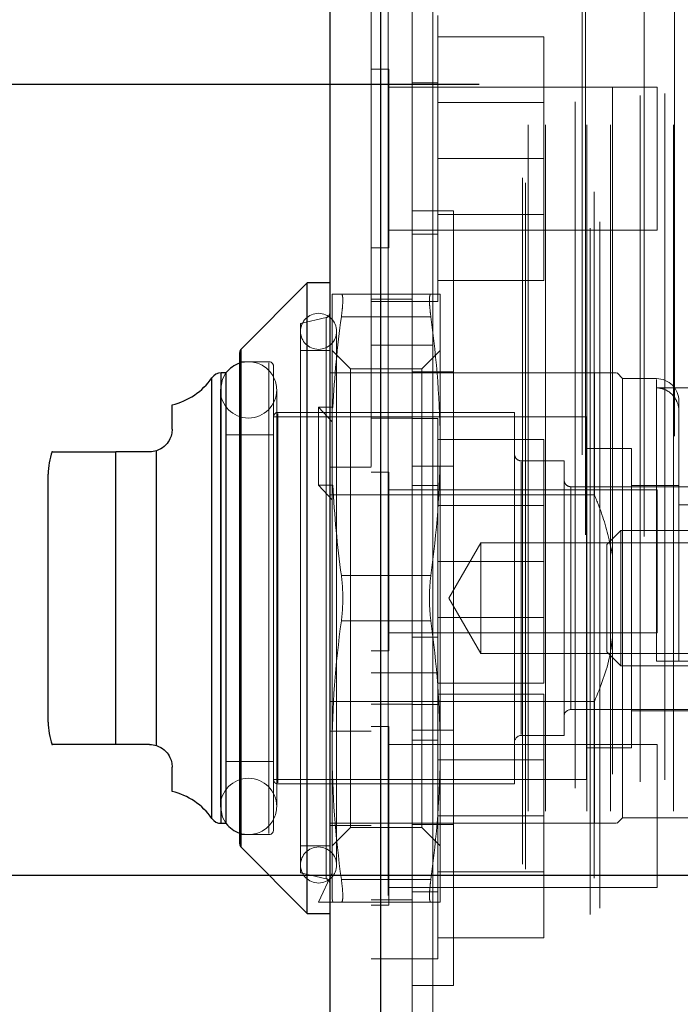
# Model space of a CAD drawing. Header units: inches. Extents: x 0.2 to 10.8, y 0.2 to 8.2.
# Tile 118 of 127: x 5.8172 to 5.9135, y 5.2184 to 5.3618. Entities that reach past the tile are written whole.
import ezdxf

# ---------------------------------------------------------------- set-up
doc = ezdxf.new("R2010")
doc.units = ezdxf.units.IN
doc.header["$MEASUREMENT"] = 0
doc.linetypes.add('HIDDEN', pattern=[0.07500000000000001, 0.05, -0.025])
doc.layers.add('DIMENSIONS', color=140, linetype='Continuous')
doc.styles.add('SLDTEXTSTYLE0', font='TXT', dxfattribs={"width": 0.7})
doc.dimstyles.new('SLDDIMSTYLE0', dxfattribs={"dimtxt": 0.0849609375, "dimasz": 0.13, "dimexe": 0, "dimexo": 0.0625, "dimgap": 0.021240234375, "dimtad": 0, "dimtih": 1, "dimtoh": 1, "dimlfac": 12, "dimrnd": 1e-09, "dimzin": 12, "dimdsep": 46, "dimtxsty": 'SLDTEXTSTYLE0', "dimsah": 1, "dimcen": 0.09, "dimadec": 0, "dimazin": 3, "dimtfac": 1, "dimtofl": 0, "dimtmove": 0, "dimatfit": 3, "dimfxl": 0, "dimfrac": 2, "dimtolj": 1, "dimtzin": 12, "dimarcsym": 0})
doc.dimstyles.new('SLDDIMSTYLE4', dxfattribs={"dimtxt": 0.0849609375, "dimasz": 0.13, "dimexe": 0, "dimexo": 0.0625, "dimgap": 0.021240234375, "dimtad": 0, "dimtih": 1, "dimtoh": 1, "dimdec": 4, "dimlfac": 12, "dimzin": 12, "dimdsep": 46, "dimtxsty": 'SLDTEXTSTYLE0', "dimsah": 1, "dimcen": 0.09, "dimadec": 0, "dimazin": 3, "dimtfac": 1, "dimtdec": 0, "dimtofl": 0, "dimtmove": 0, "dimatfit": 3, "dimfxl": 0, "dimfrac": 2, "dimtolj": 1, "dimtzin": 12, "dimarcsym": 0})

# ---------------------------------------------------------------- blocks, each defined once
blk = doc.blocks.new('_D_15')
at = {"layer": 'DIMENSIONS'}
blk.add_line((6.74210070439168, 5.900738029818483), (5.864340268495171, 5.900738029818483), dxfattribs=at)
for radius, start, end in [(0.9362989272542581, 164.8173961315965, 180), (0.9362989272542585, 205.0000000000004, 220.182603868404)]:
    blk.add_arc((6.925639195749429, 5.900738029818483), radius, start, end, dxfattribs=at)
for points in [[(5.989340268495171, 5.900738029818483), (6.018253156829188, 6.029050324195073), (5.978348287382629, 6.031807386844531)], [(6.077064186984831, 5.505041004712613), (6.122494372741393, 5.38160641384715), (6.157495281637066, 5.400969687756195)]]:
    blk.add_solid(points, dxfattribs=at)
at = {"layer": 'DIMENSIONS', "insert": (5.913641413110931, 5.725418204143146), "char_height": 0.08333333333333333, "attachment_point": 1, "style": 'SLDTEXTSTYLE0'}
blk.add_mtext('25°', dxfattribs=at)
blk = doc.blocks.new('_D_17')
at = {"layer": 'DIMENSIONS'}
for p, q in [((5.914758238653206, 5.237136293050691), (5.462429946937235, 5.237136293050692)), ((5.587429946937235, 5.237136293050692), (5.58742994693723, 4.13229373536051)), ((5.425855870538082, 3.97824279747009), (5.39732577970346, 3.97824279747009)), ((5.39732577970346, 3.97824279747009), (5.39732577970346, 3.843211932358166)), ((5.749004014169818, 3.97824279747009), (5.777534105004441, 3.97824279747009)), ((5.777534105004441, 3.97824279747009), (5.777534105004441, 3.843211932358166)), ((5.39732577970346, 3.843211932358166), (5.425855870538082, 3.843211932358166)), ((5.777534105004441, 3.843211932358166), (5.749004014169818, 3.843211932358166)), ((5.587429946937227, 3.196802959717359), (5.587429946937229, 3.824191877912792)), ((5.914758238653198, 3.196802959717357), (5.462429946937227, 3.196802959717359))]:
    blk.add_line(p, q, dxfattribs=at)
for points in [[(5.587429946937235, 5.237136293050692), (5.567429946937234, 5.107136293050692), (5.607429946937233, 5.107136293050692)], [(5.587429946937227, 3.196802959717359), (5.607429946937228, 3.326802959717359), (5.567429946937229, 3.326802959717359)]]:
    blk.add_solid(points, dxfattribs=at)
at = {"layer": 'DIMENSIONS', "char_height": 0.08333333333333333, "attachment_point": 1, "style": 'SLDTEXTSTYLE0'}
for s, insert in [('24.48', (5.425855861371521, 4.104685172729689)), ('621.9', (5.425855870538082, 3.950634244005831))]:
    blk.add_mtext(s, dxfattribs=dict(at, insert=insert))
blk = doc.blocks.new('_D_18')
at = {"layer": 'DIMENSIONS'}
for p, q in [((5.884174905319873, 5.35238629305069), (5.126569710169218, 5.352386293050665)), ((5.251569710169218, 5.352386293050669), (5.25156971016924, 4.666890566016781)), ((5.089995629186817, 4.536759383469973), (5.061465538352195, 4.536759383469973)), ((5.061465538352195, 4.536759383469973), (5.061465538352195, 4.401728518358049)), ((5.413143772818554, 4.536759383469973), (5.441673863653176, 4.536759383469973)), ((5.441673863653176, 4.536759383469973), (5.441673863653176, 4.401728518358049)), ((5.061465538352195, 4.401728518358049), (5.089995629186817, 4.401728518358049)), ((5.441673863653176, 4.401728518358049), (5.413143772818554, 4.401728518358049)), ((5.25156971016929, 3.081469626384), (5.251569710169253, 4.247677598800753)), ((5.884174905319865, 3.081469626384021), (5.12656971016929, 3.081469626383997))]:
    blk.add_line(p, q, dxfattribs=at)
for points in [[(5.251569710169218, 5.352386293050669), (5.231569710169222, 5.222386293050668), (5.271569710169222, 5.22238629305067)], [(5.25156971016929, 3.081469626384), (5.271569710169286, 3.211469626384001), (5.231569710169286, 3.211469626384)]]:
    blk.add_solid(points, dxfattribs=at)
at = {"layer": 'DIMENSIONS', "char_height": 0.08333333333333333, "attachment_point": 1, "style": 'SLDTEXTSTYLE0'}
for s, insert in [('27.25', (5.089995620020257, 4.663201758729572)), ('692.2', (5.089995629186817, 4.509150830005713)), ('OPENING', (4.989532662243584, 4.355099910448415))]:
    blk.add_mtext(s, dxfattribs=dict(at, insert=insert))

msp = doc.modelspace()

# ---------------------------------------------------------------- linework, layer by layer
at = {"color": 7, "linetype": 'HIDDEN', "lineweight": 18}
for p, q in [((5.900334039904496, 3.031455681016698), (5.900334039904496, 5.402467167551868)), ((5.901765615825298, 3.032379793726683), (5.901765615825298, 5.4015389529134)), ((5.912610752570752, 5.401122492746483), (5.912610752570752, 3.032804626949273)), ((5.869850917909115, 5.399680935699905), (5.869850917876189, 3.034241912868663)), ((5.870892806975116, 3.034241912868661), (5.87089280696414, 5.399680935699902)), ((5.870892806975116, 5.399680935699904), (5.87089280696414, 3.034241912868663)), ((5.899153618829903, 5.398433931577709), (5.899153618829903, 3.035484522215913)), ((5.900918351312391, 3.036758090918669), (5.900918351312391, 5.397164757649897)), ((5.868413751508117, 5.396735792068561), (5.868413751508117, 3.037187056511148)), ((5.890901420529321, 3.038060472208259), (5.890901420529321, 5.395862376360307)), ((5.890468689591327, 3.038791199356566), (5.890468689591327, 5.395131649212)), ((5.89130202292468, 3.046508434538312), (5.89130202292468, 5.387414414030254)), ((5.891302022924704, 3.046508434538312), (5.891302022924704, 5.387414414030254)), ((5.893834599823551, 3.046508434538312), (5.893834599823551, 5.387414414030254)), ((5.899869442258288, 3.046508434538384), (5.899869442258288, 5.387414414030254)), ((5.903314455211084, 3.046508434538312), (5.903314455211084, 5.387414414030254)), ((5.912485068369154, 3.046508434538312), (5.912485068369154, 5.387414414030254)), ((5.899657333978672, 5.386750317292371), (5.899657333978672, 3.047172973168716)), ((5.908186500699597, 5.386513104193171), (5.908186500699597, 3.04740822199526)), ((5.877413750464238, 5.38441975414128), (5.877413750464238, 5.31441975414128)), ((5.89814284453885, 3.049874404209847), (5.89814284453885, 5.384048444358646)), ((5.907639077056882, 3.050803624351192), (5.907639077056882, 5.383119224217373)), ((5.907639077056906, 3.050803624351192), (5.907639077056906, 5.383119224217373)), ((5.911194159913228, 3.05104968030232), (5.911194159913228, 5.382861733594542)), ((5.903583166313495, 3.051912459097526), (5.903583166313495, 5.382017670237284)), ((5.874413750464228, 5.368350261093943), (5.874413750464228, 5.314419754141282)), ((5.878163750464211, 5.341600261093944), (5.878163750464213, 5.362433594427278)), ((5.878163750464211, 5.359350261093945), (5.893580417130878, 5.359350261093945)), ((5.893580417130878, 5.341600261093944), (5.893580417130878, 5.359350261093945)), ((5.871017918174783, 5.354621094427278), (5.868413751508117, 5.354621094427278)), ((5.871017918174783, 5.341600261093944), (5.871017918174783, 5.354621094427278)), ((5.878163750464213, 5.352641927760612), (5.874413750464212, 5.352641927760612)), ((5.910080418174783, 5.352016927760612), (5.871017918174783, 5.352016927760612)), ((5.910080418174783, 5.341600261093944), (5.910080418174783, 5.352016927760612)), ((5.893580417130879, 5.349762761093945), (5.878163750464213, 5.349762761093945)), ((5.871017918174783, 5.328579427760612), (5.871017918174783, 5.341600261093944)), ((5.878163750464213, 5.320766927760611), (5.878163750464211, 5.341600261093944)), ((5.878163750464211, 5.341600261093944), (5.893580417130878, 5.341600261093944)), ((5.893580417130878, 5.323850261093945), (5.893580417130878, 5.341600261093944)), ((5.910080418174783, 5.331183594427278), (5.910080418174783, 5.341600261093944)), ((5.880413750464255, 5.333958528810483), (5.874413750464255, 5.333958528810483)), ((5.880413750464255, 5.333958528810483), (5.880413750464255, 5.277541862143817)), ((5.878163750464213, 5.333437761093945), (5.893580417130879, 5.333437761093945)), ((5.871017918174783, 5.331183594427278), (5.910080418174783, 5.331183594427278)), ((5.874413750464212, 5.330558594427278), (5.878163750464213, 5.330558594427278)), ((5.868413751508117, 5.328579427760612), (5.871017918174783, 5.328579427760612)), ((5.878163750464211, 5.323850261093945), (5.893580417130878, 5.323850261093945)), ((5.86274183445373, 5.305125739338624), (5.86274183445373, 5.32183320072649)), ((5.864099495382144, 5.32183320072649), (5.87713220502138, 5.32183320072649)), ((5.874413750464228, 5.321100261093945), (5.868413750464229, 5.321100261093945)), ((5.878489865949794, 5.299687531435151), (5.878489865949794, 5.32183320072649)), ((5.868413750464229, 5.32076692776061), (5.874413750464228, 5.32076692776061)), ((5.874413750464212, 5.320766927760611), (5.878163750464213, 5.320766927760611)), ((5.861905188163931, 5.318435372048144), (5.858148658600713, 5.317568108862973)), ((5.861905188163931, 5.236685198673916), (5.861905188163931, 5.318398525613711)), ((5.864099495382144, 5.318552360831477), (5.87713220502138, 5.318552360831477)), ((5.864099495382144, 5.318552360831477), (5.87713220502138, 5.318552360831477)), ((5.858148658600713, 5.277541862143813), (5.858148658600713, 5.317568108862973)), ((5.863398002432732, 5.238663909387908), (5.863398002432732, 5.316419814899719)), ((5.877413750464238, 5.31441975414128), (5.868413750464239, 5.314419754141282)), ((5.874413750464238, 5.314419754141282), (5.874413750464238, 3.119503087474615)), ((5.877413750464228, 3.119503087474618), (5.877413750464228, 5.314419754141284)), ((5.877413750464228, 3.119503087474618), (5.877413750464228, 5.314419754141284)), ((5.877413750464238, 5.31441975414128), (5.877413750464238, 3.119503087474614)), ((5.877413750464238, 5.31441975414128), (5.877413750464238, 3.119503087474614)), ((5.84948257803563, 5.313823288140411), (5.84948257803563, 5.241260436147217)), ((5.862413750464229, 5.313631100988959), (5.858148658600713, 5.313631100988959)), ((5.865405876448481, 5.310967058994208), (5.86274183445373, 5.313631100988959)), ((5.878489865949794, 5.313631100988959), (5.875825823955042, 5.310967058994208)), ((5.853555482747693, 5.311990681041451), (5.849290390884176, 5.311990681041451)), ((5.853555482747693, 5.243239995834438), (5.853555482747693, 5.31184372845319)), ((5.854211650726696, 5.277541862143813), (5.854211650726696, 5.311334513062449)), ((5.845235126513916, 5.309647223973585), (5.845235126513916, 5.245436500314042)), ((5.846581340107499, 5.310350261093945), (5.846581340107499, 5.244733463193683)), ((5.847321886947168, 5.310350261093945), (5.847292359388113, 5.310350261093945)), ((5.868413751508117, 5.310350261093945), (5.862413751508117, 5.310350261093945)), ((5.865405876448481, 5.24411666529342), (5.865405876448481, 5.310967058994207)), ((5.875825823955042, 5.310967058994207), (5.865405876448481, 5.310967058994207)), ((5.900963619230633, 5.310350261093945), (5.868413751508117, 5.310350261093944)), ((5.880413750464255, 5.310500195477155), (5.874413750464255, 5.310500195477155)), ((5.875825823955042, 5.24411666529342), (5.875825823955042, 5.310967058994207)), ((5.900963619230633, 5.292576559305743), (5.900963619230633, 5.310350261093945)), ((5.905064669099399, 5.309530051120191), (5.904244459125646, 5.310350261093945)), ((5.905064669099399, 5.277541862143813), (5.905064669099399, 5.309530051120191)), ((5.909985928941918, 5.309530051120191), (5.905064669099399, 5.309530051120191)), ((5.909985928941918, 5.268355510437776), (5.909985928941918, 5.309384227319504)), ((5.918188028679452, 5.308182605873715), (5.909985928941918, 5.308182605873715)), ((5.846472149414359, 5.307889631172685), (5.846472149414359, 5.247194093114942)), ((5.854674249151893, 5.247194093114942), (5.854674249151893, 5.307889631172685)), ((5.862871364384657, 5.305370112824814), (5.860773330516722, 5.305370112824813)), ((5.860773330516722, 5.305370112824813), (5.860773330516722, 5.29400495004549)), ((5.860773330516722, 5.305370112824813), (5.86274183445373, 5.303238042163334)), ((5.862871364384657, 5.305370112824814), (5.86274183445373, 5.305125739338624)), ((5.913266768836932, 5.268355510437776), (5.913266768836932, 5.306249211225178)), ((5.899815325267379, 5.303952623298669), (5.854211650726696, 5.303952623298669)), ((5.889316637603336, 5.304608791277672), (5.854867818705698, 5.304608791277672)), ((5.854867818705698, 5.250623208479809), (5.854867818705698, 5.304460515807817)), ((5.86274183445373, 5.305125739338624), (5.86274183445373, 5.303238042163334)), ((5.889316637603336, 5.277541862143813), (5.889316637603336, 5.304608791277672)), ((5.899815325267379, 5.277541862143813), (5.899815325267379, 5.303952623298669)), ((5.86274183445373, 5.303238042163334), (5.86274183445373, 5.293760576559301)), ((5.874413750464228, 5.303766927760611), (5.868413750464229, 5.303766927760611)), ((5.878163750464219, 5.303725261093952), (5.874413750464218, 5.303725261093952)), ((5.878163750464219, 5.266641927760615), (5.878163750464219, 5.303725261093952)), ((5.854211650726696, 5.301327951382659), (5.847321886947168, 5.301327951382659)), ((5.878163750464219, 5.300641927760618), (5.893580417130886, 5.300641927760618)), ((5.878489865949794, 5.255396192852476), (5.878489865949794, 5.299687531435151)), ((5.893580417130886, 5.282891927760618), (5.893580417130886, 5.300641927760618)), ((5.831245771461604, 5.298867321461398), (5.831245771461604, 5.256216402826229)), ((5.837157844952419, 5.299020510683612), (5.837157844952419, 5.256063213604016)), ((5.906377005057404, 5.29935944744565), (5.899815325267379, 5.29935944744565)), ((5.906377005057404, 5.277541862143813), (5.906377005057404, 5.29935944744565)), ((5.880413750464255, 5.29679157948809), (5.874413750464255, 5.29679157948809)), ((5.896534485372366, 5.297554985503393), (5.890300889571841, 5.297554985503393)), ((5.890300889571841, 5.257674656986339), (5.890300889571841, 5.297409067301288)), ((5.896534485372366, 5.277541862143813), (5.896534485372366, 5.297554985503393)), ((5.868413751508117, 5.296641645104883), (5.862413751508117, 5.296641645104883)), ((5.871017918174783, 5.295912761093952), (5.868413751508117, 5.295912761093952)), ((5.871017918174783, 5.269871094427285), (5.871017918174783, 5.295912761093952)), ((5.862871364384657, 5.29400495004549), (5.860773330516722, 5.29400495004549)), ((5.860773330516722, 5.29400495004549), (5.86274183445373, 5.29187287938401)), ((5.862871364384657, 5.29400495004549), (5.86274183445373, 5.293760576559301)), ((5.878163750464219, 5.293933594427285), (5.874413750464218, 5.293933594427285)), ((5.913266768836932, 5.29394606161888), (5.906377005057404, 5.29394606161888)), ((5.900963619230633, 5.292576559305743), (5.862413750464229, 5.292576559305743)), ((5.86274183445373, 5.255396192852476), (5.86274183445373, 5.293760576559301)), ((5.910080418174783, 5.293308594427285), (5.871017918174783, 5.293308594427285)), ((5.921468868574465, 5.293782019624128), (5.89751873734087, 5.293782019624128)), ((5.89751873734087, 5.261339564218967), (5.89751873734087, 5.29374416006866)), ((5.910080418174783, 5.272475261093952), (5.910080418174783, 5.293308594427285)), ((5.893580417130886, 5.291054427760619), (5.878163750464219, 5.291054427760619)), ((5.921468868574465, 5.291132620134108), (5.913266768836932, 5.291132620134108)), ((5.904780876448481, 5.287384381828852), (5.90276808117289, 5.285371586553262)), ((5.904780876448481, 5.277541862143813), (5.904780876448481, 5.287384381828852)), ((5.937216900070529, 5.287384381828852), (5.904780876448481, 5.287384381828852)), ((5.884398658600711, 5.285607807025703), (5.879741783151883, 5.277541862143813)), ((5.884398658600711, 5.277541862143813), (5.884398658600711, 5.285607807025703)), ((5.931831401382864, 5.285607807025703), (5.884398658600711, 5.285607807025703)), ((5.90276808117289, 5.277541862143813), (5.90276808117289, 5.285371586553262)), ((5.878163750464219, 5.282891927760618), (5.893580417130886, 5.282891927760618)), ((5.893580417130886, 5.265141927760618), (5.893580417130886, 5.282891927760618)), ((5.864099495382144, 5.280822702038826), (5.87713220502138, 5.280822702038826)), ((5.864099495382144, 5.280822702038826), (5.87713220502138, 5.280822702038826)), ((5.854211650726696, 5.243749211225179), (5.854211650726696, 5.277541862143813)), ((5.858148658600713, 5.237515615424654), (5.858148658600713, 5.277541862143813)), ((5.879741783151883, 5.277541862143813), (5.884398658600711, 5.269475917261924)), ((5.880413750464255, 5.277541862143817), (5.880413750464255, 5.22112519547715)), ((5.884398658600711, 5.269475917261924), (5.884398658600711, 5.277541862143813)), ((5.889316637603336, 5.250474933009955), (5.889316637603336, 5.277541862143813)), ((5.896534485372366, 5.257528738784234), (5.896534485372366, 5.277541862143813)), ((5.899815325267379, 5.251131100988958), (5.899815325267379, 5.277541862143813)), ((5.90276808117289, 5.269712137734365), (5.90276808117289, 5.277541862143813)), ((5.904780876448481, 5.267699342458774), (5.904780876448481, 5.277541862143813)), ((5.905064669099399, 5.245553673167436), (5.905064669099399, 5.277541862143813)), ((5.906377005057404, 5.255724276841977), (5.906377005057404, 5.277541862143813)), ((5.864099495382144, 5.2742610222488), (5.87713220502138, 5.2742610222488)), ((5.864099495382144, 5.2742610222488), (5.87713220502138, 5.2742610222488)), ((5.878163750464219, 5.274729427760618), (5.893580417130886, 5.274729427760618)), ((5.871017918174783, 5.272475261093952), (5.910080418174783, 5.272475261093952)), ((5.874413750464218, 5.271850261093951), (5.878163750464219, 5.271850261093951)), ((5.868413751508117, 5.269871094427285), (5.871017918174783, 5.269871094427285)), ((5.884398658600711, 5.269475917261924), (5.931831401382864, 5.269475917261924)), ((5.90276808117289, 5.269712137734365), (5.904780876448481, 5.267699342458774)), ((5.918188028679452, 5.268355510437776), (5.909985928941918, 5.268355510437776)), ((5.87441375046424, 5.266641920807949), (5.86841375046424, 5.266641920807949)), ((5.878163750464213, 5.266641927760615), (5.874413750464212, 5.266641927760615)), ((5.878163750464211, 5.245808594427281), (5.878163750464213, 5.266641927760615)), ((5.904780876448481, 5.267699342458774), (5.937216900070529, 5.267699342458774)), ((5.878163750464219, 5.265141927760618), (5.893580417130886, 5.265141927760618)), ((5.900963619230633, 5.262507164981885), (5.862413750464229, 5.262507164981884)), ((5.878163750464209, 5.26355859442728), (5.893580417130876, 5.26355859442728)), ((5.893580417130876, 5.245808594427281), (5.893580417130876, 5.26355859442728)), ((5.900963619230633, 5.244733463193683), (5.900963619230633, 5.262507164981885)), ((5.868413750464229, 5.262100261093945), (5.874413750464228, 5.262100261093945)), ((5.874413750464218, 5.262058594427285), (5.878163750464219, 5.262058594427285)), ((5.89751873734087, 5.2613017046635), (5.921468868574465, 5.2613017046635)), ((5.906377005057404, 5.261137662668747), (5.921468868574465, 5.261137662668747)), ((5.868413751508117, 5.258142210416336), (5.862413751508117, 5.258142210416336)), ((5.871017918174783, 5.258829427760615), (5.868413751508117, 5.258829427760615)), ((5.871017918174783, 5.245808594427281), (5.871017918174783, 5.258829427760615)), ((5.880413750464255, 5.258292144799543), (5.874413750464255, 5.258292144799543)), ((5.878163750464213, 5.256850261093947), (5.874413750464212, 5.256850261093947)), ((5.890300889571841, 5.257528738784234), (5.896534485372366, 5.257528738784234)), ((5.86274183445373, 5.233739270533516), (5.86274183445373, 5.255396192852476)), ((5.910080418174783, 5.256225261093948), (5.871017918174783, 5.256225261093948)), ((5.878489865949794, 5.233250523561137), (5.878489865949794, 5.255396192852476)), ((5.899815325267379, 5.255724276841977), (5.906377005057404, 5.255724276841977)), ((5.910080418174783, 5.245808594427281), (5.910080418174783, 5.256225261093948)), ((5.847321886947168, 5.253755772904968), (5.854211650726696, 5.253755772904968)), ((5.893580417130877, 5.253971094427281), (5.87816375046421, 5.253971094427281)), ((5.854211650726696, 5.251131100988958), (5.899815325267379, 5.251131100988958)), ((5.854867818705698, 5.250474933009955), (5.889316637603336, 5.250474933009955)), ((5.871017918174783, 5.232787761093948), (5.871017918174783, 5.245808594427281)), ((5.878163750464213, 5.224975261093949), (5.878163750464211, 5.245808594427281)), ((5.878163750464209, 5.245808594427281), (5.893580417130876, 5.245808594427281)), ((5.893580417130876, 5.228058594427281), (5.893580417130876, 5.245808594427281)), ((5.904244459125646, 5.244733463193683), (5.905064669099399, 5.245553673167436)), ((5.905064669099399, 5.245553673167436), (5.918188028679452, 5.245553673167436)), ((5.910080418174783, 5.235391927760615), (5.910080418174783, 5.245808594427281)), ((5.847292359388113, 5.244733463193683), (5.847321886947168, 5.244733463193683)), ((5.900963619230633, 5.244733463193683), (5.862413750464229, 5.244733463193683)), ((5.868413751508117, 5.244433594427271), (5.862413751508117, 5.244433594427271)), ((5.86274183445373, 5.241452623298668), (5.865405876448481, 5.24411666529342)), ((5.865405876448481, 5.24411666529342), (5.875825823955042, 5.24411666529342)), ((5.880413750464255, 5.244583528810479), (5.874413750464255, 5.244583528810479)), ((5.875825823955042, 5.24411666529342), (5.878489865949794, 5.241452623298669)), ((5.849290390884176, 5.243093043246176), (5.853555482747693, 5.243093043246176)), ((5.858148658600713, 5.241452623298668), (5.862413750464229, 5.241452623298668)), ((5.858148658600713, 5.237515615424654), (5.861905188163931, 5.236648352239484)), ((5.860773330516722, 5.233250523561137), (5.86274183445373, 5.237514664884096)), ((5.864099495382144, 5.23653136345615), (5.87713220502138, 5.23653136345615)), ((5.864099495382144, 5.236531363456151), (5.87713220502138, 5.23653136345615)), ((5.87816375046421, 5.237646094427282), (5.893580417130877, 5.237646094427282)), ((5.871017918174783, 5.235391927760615), (5.910080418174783, 5.235391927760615)), ((5.862871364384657, 5.233250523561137), (5.86274183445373, 5.233739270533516)), ((5.868413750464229, 5.233600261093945), (5.874413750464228, 5.233600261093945)), ((5.874413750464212, 5.234766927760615), (5.878163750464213, 5.234766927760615)), ((5.862871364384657, 5.233250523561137), (5.860773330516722, 5.233250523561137)), ((5.864099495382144, 5.233250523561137), (5.87713220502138, 5.233250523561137)), ((5.868413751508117, 5.232787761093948), (5.871017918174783, 5.232787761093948)), ((5.878163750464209, 5.228058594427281), (5.893580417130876, 5.228058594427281)), ((5.86841375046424, 5.224975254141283), (5.87441375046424, 5.224975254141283)), ((5.874413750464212, 5.224975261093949), (5.878163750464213, 5.224975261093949)), ((5.874413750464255, 5.22112519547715), (5.880413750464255, 5.22112519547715))]:
    msp.add_line(p, q, dxfattribs=at)
at = {"color": 7, "linetype": 'Continuous', "lineweight": 25}
for p, q in [((5.869850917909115, 3.034241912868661), (5.869850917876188, 5.399680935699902)), ((5.862413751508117, 5.396735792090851), (5.862413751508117, 3.037187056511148)), ((5.859132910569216, 5.323473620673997), (5.84948257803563, 5.313823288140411)), ((5.862413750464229, 5.323473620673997), (5.859132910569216, 5.323473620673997)), ((5.859132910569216, 5.277541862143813), (5.859132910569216, 5.323473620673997)), ((5.849290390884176, 5.277541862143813), (5.849290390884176, 5.313359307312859)), ((5.84948257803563, 5.277541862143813), (5.84948257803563, 5.313823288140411)), ((5.845235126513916, 5.277541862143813), (5.845235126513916, 5.309647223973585)), ((5.847292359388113, 5.310350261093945), (5.846581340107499, 5.310350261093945)), ((5.846581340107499, 5.277541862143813), (5.846581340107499, 5.310350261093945)), ((5.847321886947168, 5.277541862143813), (5.847321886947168, 5.310350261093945)), ((5.839447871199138, 5.302148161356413), (5.839447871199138, 5.30569911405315)), ((5.831245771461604, 5.256216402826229), (5.831245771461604, 5.298867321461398)), ((5.836167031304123, 5.298867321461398), (5.831245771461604, 5.298867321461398)), ((5.837157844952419, 5.256063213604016), (5.837157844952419, 5.299020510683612)), ((5.821403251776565, 5.277541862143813), (5.821403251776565, 5.295586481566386)), ((5.821403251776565, 5.259497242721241), (5.821403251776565, 5.277541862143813)), ((5.845235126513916, 5.245436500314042), (5.845235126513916, 5.277541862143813)), ((5.846581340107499, 5.244733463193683), (5.846581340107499, 5.277541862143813)), ((5.847321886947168, 5.244733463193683), (5.847321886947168, 5.277541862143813)), ((5.849290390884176, 5.241724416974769), (5.849290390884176, 5.277541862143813)), ((5.84948257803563, 5.241260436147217), (5.84948257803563, 5.277541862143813)), ((5.859132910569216, 5.23161010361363), (5.859132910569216, 5.277541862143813)), ((5.836167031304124, 5.256216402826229), (5.831245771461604, 5.256216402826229)), ((5.839447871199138, 5.249384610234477), (5.839447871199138, 5.252935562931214)), ((5.846581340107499, 5.244733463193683), (5.847292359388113, 5.244733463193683)), ((5.84948257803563, 5.241260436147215), (5.859132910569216, 5.23161010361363)), ((5.859132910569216, 5.23161010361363), (5.862413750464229, 5.23161010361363))]:
    msp.add_line(p, q, dxfattribs=at)
at = {"color": 7, "linetype": 'HIDDEN', "lineweight": 18, "flags": 128}
for points in [[(5.847292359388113, 5.310350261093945), (5.846784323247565, 5.309459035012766), (5.846472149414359, 5.307889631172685)], [(5.846472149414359, 5.247194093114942), (5.846784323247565, 5.245624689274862), (5.847292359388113, 5.244733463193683)]]:
    msp.add_lwpolyline(points, dxfattribs=at)
at = {"color": 7, "linetype": 'HIDDEN', "lineweight": 18}
for centre, radius, start, end in [((5.860773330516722, 5.316419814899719), 0.002624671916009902, 0, 180), ((5.861757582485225, 5.319074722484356), 0.0006561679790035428, 283.0000000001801, 359.9999999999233), ((5.860773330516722, 5.316419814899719), 0.002624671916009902, 180, 0), ((5.850573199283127, 5.307889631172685), 0.00410104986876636, 0, 108.2280527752), ((5.85355548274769, 5.311334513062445), 0.0006561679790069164, 3.877732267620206e-10, 89.99999999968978), ((5.909985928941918, 5.306249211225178), 0.003280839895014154, 0, 90), ((5.850573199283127, 5.307889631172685), 0.004101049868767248, 180, 0), ((5.854867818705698, 5.303952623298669), 0.0006561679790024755, 90, 180), ((5.890300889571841, 5.298539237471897), 0.0009842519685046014, 180, 270.0000000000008), ((5.89751873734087, 5.294766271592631), 0.0009842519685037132, 179.9999999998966, 270.0000000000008), ((5.89751873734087, 5.260317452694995), 0.0009842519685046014, 90, 180), ((5.890300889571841, 5.25654448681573), 0.0009842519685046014, 90, 180), ((5.850573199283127, 5.247194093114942), 0.004101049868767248, 0, 180), ((5.854867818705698, 5.251131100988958), 0.0006561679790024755, 180, 270.0000000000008), ((5.850573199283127, 5.247194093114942), 0.00410104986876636, 251.7719472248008, 0), ((5.85355548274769, 5.243749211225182), 0.0006561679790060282, 270.000000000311, 359.9999999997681), ((5.860773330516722, 5.238663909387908), 0.002624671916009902, 0, 180), ((5.860773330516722, 5.238663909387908), 0.002624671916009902, 180, 0), ((5.861757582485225, 5.236009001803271), 0.0006561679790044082, 7.755464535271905e-11, 76.99999999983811)]:
    msp.add_arc(centre, radius, start, end, dxfattribs=at)
at = {"color": 7, "linetype": 'Continuous', "lineweight": 25}
for centre, radius, start, end in [((5.849946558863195, 5.313359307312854), 0.0006561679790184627, 135.0000000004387, 179.9999999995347), ((5.850573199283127, 5.307889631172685), 0.004101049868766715, 108.2280527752, 143.1301023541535), ((5.837157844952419, 5.315271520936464), 0.00984251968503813, 283.4541205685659, 325.1500954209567), ((5.846581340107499, 5.308709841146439), 0.001640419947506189, 90, 145.15009542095), ((5.831245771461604, 5.295586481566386), 0.009842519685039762, 160.2500112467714, 180), ((5.831245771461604, 5.259497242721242), 0.009842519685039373, 180.000000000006, 199.608119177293), ((5.837157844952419, 5.239812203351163), 0.009842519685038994, 34.84990457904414, 76.54587943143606), ((5.846581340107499, 5.246373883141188), 0.001640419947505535, 214.8499045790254, 270.0000000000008), ((5.850573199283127, 5.247194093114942), 0.004101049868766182, 216.8698976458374, 251.7719472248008), ((5.849946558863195, 5.241724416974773), 0.0006561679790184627, 180.000000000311, 224.9999999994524)]:
    msp.add_arc(centre, radius, start, end, dxfattribs=at)
at = {"color": 7, "linetype": 'HIDDEN', "lineweight": 18}
for points in [[(5.86274183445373, 5.32183320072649), (5.86274183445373, 5.32183320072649), (5.863243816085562, 5.32183320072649), (5.864099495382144, 5.32183320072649)], [(5.87713220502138, 5.32183320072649), (5.877987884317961, 5.32183320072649), (5.878489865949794, 5.32183320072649), (5.878489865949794, 5.32183320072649)], [(5.864099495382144, 5.318552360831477), (5.863501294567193, 5.314171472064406), (5.863071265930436, 5.309778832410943), (5.862871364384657, 5.305370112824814)], [(5.878489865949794, 5.299687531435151), (5.878489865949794, 5.306000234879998), (5.877987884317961, 5.312285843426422), (5.87713220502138, 5.318552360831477)], [(5.87713220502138, 5.280822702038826), (5.877987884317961, 5.287089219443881), (5.878489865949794, 5.293374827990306), (5.878489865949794, 5.299687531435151)], [(5.862871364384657, 5.29400495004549), (5.863071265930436, 5.28959623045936), (5.863501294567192, 5.285203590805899), (5.864099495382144, 5.280822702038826)], [(5.864099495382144, 5.2742610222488), (5.863243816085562, 5.267994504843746), (5.86274183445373, 5.261708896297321), (5.86274183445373, 5.255396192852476)], [(5.87713220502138, 5.2742610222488), (5.877987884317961, 5.267994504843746), (5.878489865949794, 5.261708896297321), (5.878489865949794, 5.255396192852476)], [(5.86274183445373, 5.255396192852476), (5.86274183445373, 5.249083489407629), (5.863243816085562, 5.242797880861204), (5.864099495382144, 5.23653136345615)], [(5.878489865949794, 5.255396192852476), (5.878489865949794, 5.249083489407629), (5.877987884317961, 5.242797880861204), (5.87713220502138, 5.23653136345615)], [(5.864099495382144, 5.233250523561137), (5.863501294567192, 5.233250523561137), (5.863071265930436, 5.233250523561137), (5.862871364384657, 5.233250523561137)], [(5.878489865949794, 5.233250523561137), (5.878489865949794, 5.233250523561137), (5.877987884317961, 5.233250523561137), (5.87713220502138, 5.233250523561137)]]:
    msp.add_open_spline(points, degree=3, dxfattribs=at)
for points, knots in [([(5.864099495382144, 5.32183320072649), (5.864167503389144, 5.32183320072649), (5.864218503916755, 5.321758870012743), (5.864288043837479, 5.321463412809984), (5.864305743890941, 5.321240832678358), (5.864305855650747, 5.320670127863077), (5.864288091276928, 5.320313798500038), (5.864219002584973, 5.319506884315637), (5.864167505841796, 5.319050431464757), (5.864099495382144, 5.318552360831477)], [0, 0, 0, 0, 0.2499999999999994, 0.2499999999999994, 0.4999999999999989, 0.4999999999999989, 0.7499999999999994, 0.7499999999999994, 1, 1, 1, 1]), ([(5.87713220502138, 5.318552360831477), (5.877064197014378, 5.319050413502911), (5.877013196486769, 5.319501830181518), (5.876943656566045, 5.320312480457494), (5.876925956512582, 5.320666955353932), (5.876925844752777, 5.321238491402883), (5.876943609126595, 5.321462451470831), (5.87701269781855, 5.321757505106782), (5.877064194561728, 5.32183320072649), (5.87713220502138, 5.32183320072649)], [0, 0, 0, 0, 0.2499999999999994, 0.2499999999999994, 0.4999999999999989, 0.4999999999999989, 0.7499999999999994, 0.7499999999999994, 1, 1, 1, 1]), ([(5.904151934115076, 5.310350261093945), (5.904096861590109, 5.310350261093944), (5.903973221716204, 5.310350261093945), (5.902553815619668, 5.310350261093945), (5.901336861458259, 5.310350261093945), (5.900963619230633, 5.310350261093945)], [0, 0, 0, 0, 0.357677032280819, 0.8029982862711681, 1, 1, 1, 1]), ([(5.909985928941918, 5.308182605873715), (5.910430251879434, 5.308182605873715), (5.910866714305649, 5.308088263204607), (5.911670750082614, 5.307731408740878), (5.912036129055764, 5.307467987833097), (5.912633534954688, 5.30682654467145), (5.912870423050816, 5.306443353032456), (5.913185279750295, 5.305624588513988), (5.913266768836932, 5.305183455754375), (5.913266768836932, 5.304739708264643)], [0, 0, 0, 0, 0.25, 0.25, 0.5, 0.5, 0.75, 0.75, 1, 1, 1, 1]), ([(5.903583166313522, 5.283830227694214), (5.903145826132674, 5.28581900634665), (5.902489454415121, 5.288803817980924), (5.901345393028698, 5.291632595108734), (5.900963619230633, 5.292576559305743)], [0, 0, 0, 0, 0.6662995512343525, 1, 1, 1, 1]), ([(5.864099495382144, 5.280822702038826), (5.864167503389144, 5.280324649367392), (5.864218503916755, 5.279798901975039), (5.864288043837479, 5.278692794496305), (5.864305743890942, 5.278115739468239), (5.864305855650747, 5.276973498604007), (5.864288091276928, 5.276393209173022), (5.864219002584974, 5.27529124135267), (5.864167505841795, 5.274759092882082), (5.864099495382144, 5.2742610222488)], [0, 0, 0, 0, 0.25, 0.25, 0.5, 0.5, 0.75, 0.75, 1, 1, 1, 1]), ([(5.87713220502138, 5.2742610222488), (5.877064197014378, 5.274759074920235), (5.877013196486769, 5.275284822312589), (5.876943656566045, 5.276390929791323), (5.876925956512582, 5.276967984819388), (5.876925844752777, 5.27811022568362), (5.876943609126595, 5.278690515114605), (5.87701269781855, 5.279792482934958), (5.877064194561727, 5.280324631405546), (5.87713220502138, 5.280822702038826)], [0, 0, 0, 0, 0.25, 0.25, 0.5, 0.5, 0.75, 0.75, 1, 1, 1, 1]), ([(5.900963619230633, 5.262507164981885), (5.901860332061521, 5.264705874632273), (5.903100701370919, 5.267747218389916), (5.90347849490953, 5.270992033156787), (5.903583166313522, 5.2718910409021)], [0, 0, 0, 0, 0.7229401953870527, 0.9999999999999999, 0.9999999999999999, 0.9999999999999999, 0.9999999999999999]), ([(5.904151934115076, 5.244733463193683), (5.904096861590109, 5.244733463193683), (5.903973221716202, 5.244733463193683), (5.902553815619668, 5.244733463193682), (5.901336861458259, 5.244733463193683), (5.900963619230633, 5.244733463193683)], [0, 0, 0, 0, 0.3576770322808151, 0.8029982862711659, 1, 1, 1, 1]), ([(5.864099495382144, 5.23653136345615), (5.864167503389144, 5.236033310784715), (5.864218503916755, 5.235581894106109), (5.864288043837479, 5.234771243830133), (5.864305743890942, 5.234416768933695), (5.864305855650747, 5.233845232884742), (5.864288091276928, 5.233621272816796), (5.864219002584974, 5.233326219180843), (5.864167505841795, 5.233250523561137), (5.864099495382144, 5.233250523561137)], [0, 0, 0, 0, 0.25, 0.25, 0.5, 0.5, 0.75, 0.75, 1, 1, 1, 1]), ([(5.87713220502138, 5.233250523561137), (5.877064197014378, 5.233250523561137), (5.877013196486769, 5.233324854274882), (5.876943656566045, 5.233620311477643), (5.876925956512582, 5.233842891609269), (5.876925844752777, 5.234413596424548), (5.876943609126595, 5.234769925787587), (5.87701269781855, 5.23557683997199), (5.877064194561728, 5.236033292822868), (5.87713220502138, 5.23653136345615)], [0, 0, 0, 0, 0.2499999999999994, 0.2499999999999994, 0.4999999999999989, 0.4999999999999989, 0.7499999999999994, 0.7499999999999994, 1, 1, 1, 1])]:
    msp.add_open_spline(points, degree=3, knots=knots, dxfattribs=at)
at = {"color": 7, "linetype": 'Continuous', "lineweight": 25}
for points, knots in [([(5.839447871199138, 5.302148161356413), (5.839447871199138, 5.301906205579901), (5.839421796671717, 5.30164929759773), (5.839290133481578, 5.301104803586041), (5.83918290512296, 5.300812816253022), (5.838846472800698, 5.300224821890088), (5.838613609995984, 5.299924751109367), (5.837996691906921, 5.299394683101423), (5.837608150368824, 5.299163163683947), (5.837157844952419, 5.299020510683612)], [0, 0, 0, 0, 0.25, 0.25, 0.5, 0.5, 0.75, 0.75, 1, 1, 1, 1]), ([(5.822059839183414, 5.298867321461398), (5.822041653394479, 5.298867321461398), (5.821998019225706, 5.298867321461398), (5.822570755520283, 5.298867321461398), (5.823888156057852, 5.298867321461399), (5.826054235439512, 5.298867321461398), (5.82848761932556, 5.298867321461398), (5.830386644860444, 5.298867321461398), (5.831245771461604, 5.298867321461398)], [0, 0, 0, 0, 0.1596258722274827, 0.3829991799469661, 0.6077260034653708, 0.7457164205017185, 0.8849611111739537, 0.9999999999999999, 0.9999999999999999, 0.9999999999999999, 0.9999999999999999]), ([(5.831245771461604, 5.256216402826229), (5.830447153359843, 5.256216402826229), (5.828853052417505, 5.256216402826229), (5.826548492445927, 5.256216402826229), (5.824290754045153, 5.256216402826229), (5.822595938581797, 5.256216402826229), (5.821973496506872, 5.256216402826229), (5.822038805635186, 5.256216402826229), (5.822059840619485, 5.256216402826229)], [0, 0, 0, 0, 0.1069754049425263, 0.2135308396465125, 0.3566164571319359, 0.5735303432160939, 0.8626412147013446, 0.9999999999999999, 0.9999999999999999, 0.9999999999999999, 0.9999999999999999]), ([(5.837157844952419, 5.256063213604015), (5.837607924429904, 5.255920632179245), (5.837992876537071, 5.255691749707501), (5.838612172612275, 5.255160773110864), (5.838845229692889, 5.254860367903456), (5.839180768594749, 5.25427534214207), (5.839288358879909, 5.253984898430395), (5.839421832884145, 5.253435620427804), (5.839447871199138, 5.253177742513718), (5.839447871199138, 5.252935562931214)], [0, 0, 0, 0, 0.25, 0.25, 0.5, 0.5, 0.75, 0.75, 1, 1, 1, 1])]:
    msp.add_open_spline(points, degree=3, knots=knots, dxfattribs=at)
for points in [[(5.837157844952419, 5.299020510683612), (5.836848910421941, 5.298922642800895), (5.836512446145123, 5.298867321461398), (5.836167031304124, 5.298867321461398)], [(5.836167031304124, 5.256216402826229), (5.83651264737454, 5.256216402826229), (5.836848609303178, 5.256161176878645), (5.837157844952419, 5.256063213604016)]]:
    msp.add_open_spline(points, degree=3, dxfattribs=at)

# ---------------------------------------------------------------- dimensions: what is measured, and where the dimension line sits
at = {"layer": 'DIMENSIONS'}
dim = msp.add_angular_dim_2l(base=(5.997546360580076, 6.024428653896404), line1=((6.792100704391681, 5.900738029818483), (6.925639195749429, 5.900738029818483)), line2=((5.955487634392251, 5.448348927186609), (6.925639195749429, 5.900738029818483)), dimstyle='SLDDIMSTYLE4', dxfattribs=at)
dim.commit()
dim.dimension.update_dxf_attribs({"geometry": '_D_15', "text_midpoint": (6.014413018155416, 5.685511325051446), "dimtype": 162})
dim = msp.add_linear_dim(base=(5.25156971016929, 3.081469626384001), p1=(5.934174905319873, 5.352386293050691), p2=(5.934174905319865, 3.081469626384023), angle=90.0000000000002, text='<>\\POPENING', dimstyle='SLDDIMSTYLE0', dxfattribs=at)
dim.commit()
dim.dimension.update_dxf_attribs({"geometry": '_D_18', "text_midpoint": (5.251569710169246, 4.457284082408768), "dimtype": 160})
dim = msp.add_linear_dim(base=(5.587429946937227, 3.196802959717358), p1=(5.964758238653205, 5.237136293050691), p2=(5.964758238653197, 3.196802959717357), angle=90.0000000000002, dimstyle='SLDDIMSTYLE0', dxfattribs=at)
dim.commit()
dim.dimension.update_dxf_attribs({"geometry": '_D_17', "text_midpoint": (5.58742994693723, 3.978242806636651), "dimtype": 160})

doc.saveas('drawing.dxf')
